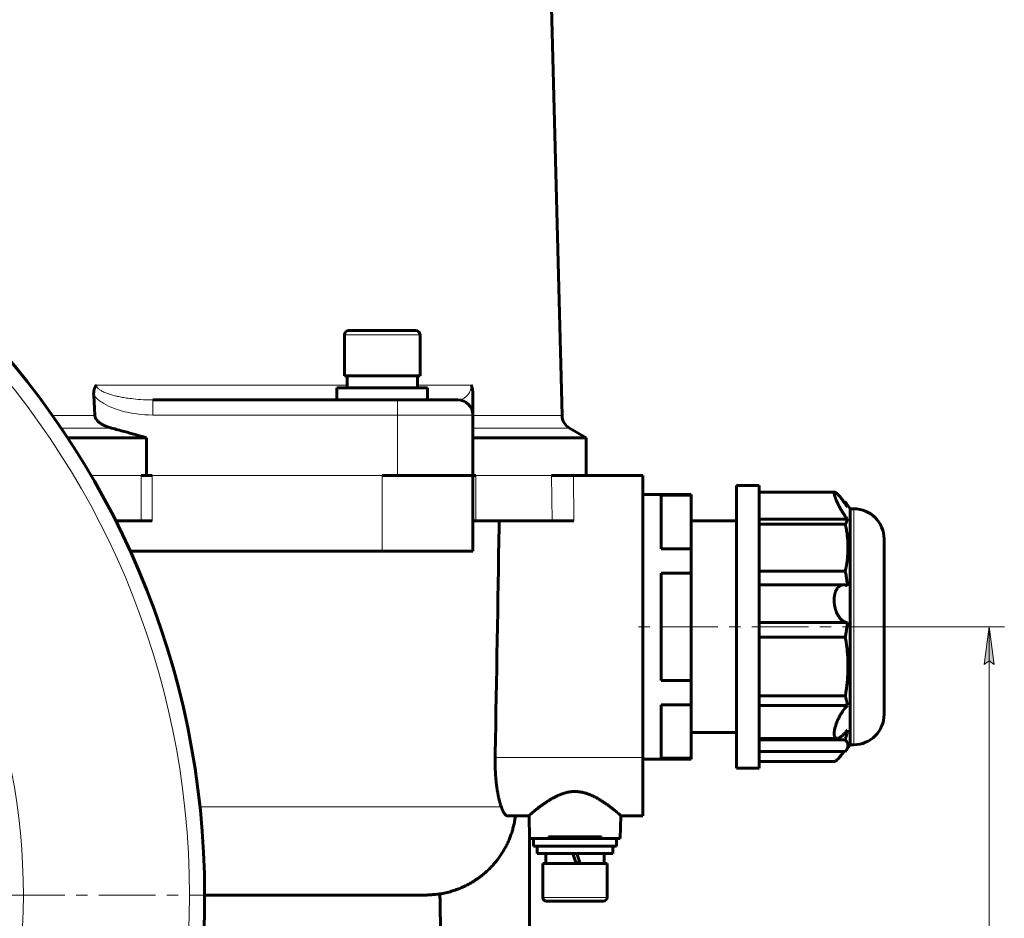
# Model space of a CAD drawing. Header units: millimetres. Extents: x -208 to 689, y -548 to 352.
# Tile 16 of 30: x 10 to 140, y 83 to 202. Entities that reach past the tile are written whole.
import ezdxf

# ---------------------------------------------------------------- set-up
doc = ezdxf.new("R2010")
doc.units = ezdxf.units.MM
for name, pattern in [('K5LT_AXLED', [12, 7.5, -1.5, 1.5, -1.5]), ('K5LT_BASIC', [0]), ('K5LT_THIN', [0])]:
    doc.linetypes.add(name, pattern=pattern)
doc.styles.add('KDIMTEXTSTYLE', font='GOST_AU.SHX', dxfattribs={"width": 0.96, "oblique": 15, "height": 5})
doc.styles.add('KTEXTSTYLE', font='GOST_AU.SHX', dxfattribs={"width": 0.96, "height": 5})
doc.dimstyles.new('KDIMSTYLE (1.00)', dxfattribs={"dimtxt": 5, "dimasz": 1, "dimexe": 2, "dimexo": 0, "dimgap": 1, "dimtad": 1, "dimtxsty": 'KDIMTEXTSTYLE', "dimsah": 1, "dimcen": 0, "dimdle": 1, "dimadec": 0, "dimazin": 0, "dimtfac": 0.667, "dimtmove": 0, "dimatfit": 3, "dimfxl": 1, "dimtvp": 1, "dimtolj": 1, "dimtzin": 0, "dimarcsym": 0})

# ---------------------------------------------------------------- blocks, each defined once
blk = doc.blocks.new('U0')
at = {"color": 30, "linetype": 'K5LT_AXLED', "lineweight": 18, "true_color": 0xff8000}
blk.add_line((-76, 86), (36, 86), dxfattribs=at)
blk = doc.blocks.new('D1')
for points in [[(138.47, 116.5), (137.82, 121.5), (137.16, 116.5), (137.82, 117)], [(137.82, 3), (138.47, 8), (137.82, 7.5), (137.16, 8)]]:
    blk.add_hatch(color=7).paths.add_polyline_path(points)
at = {"color": 7, "linetype": 'K5LT_THIN', "lineweight": 18}
for p, q in [((123.9, 121.5), (139.82, 121.5)), ((137.16, 116.5), (137.82, 121.5)), ((137.82, 121.5), (138.47, 116.5)), ((137.82, 121.5), (137.82, 3)), ((137.82, 117), (137.16, 116.5)), ((138.47, 116.5), (137.82, 117)), ((137.82, 3), (137.16, 8)), ((137.16, 8), (137.82, 7.5)), ((137.82, 7.5), (138.47, 8)), ((138.47, 8), (137.82, 3)), ((21.36, 3), (139.82, 3))]:
    blk.add_line(p, q, dxfattribs=at)
blk.add_wipeout([(136.82, 57.64), (129.68, 57.64), (129.68, 66.5), (136.82, 66.5)])
at = {"color": 7, "insert": (130.28, 57.64), "char_height": 5, "attachment_point": 1, "rotation": 90, "style": 'KTEXTSTYLE'}
blk.add_mtext('\\H3.5;\\W0.965;\\Q15;\\Q15;\\H5.00;119', dxfattribs=at)
blk = doc.blocks.new('KDIMARROW_01')
blk.add_hatch(color=0).paths.add_polyline_path([(0, 0), (-5, 0.66), (-4.5, 0), (-5, -0.66)])
at = {"color": 0, "linetype": 'K5LT_THIN', "lineweight": 18}
for p, q in [((-4.5, 0), (-5, 0.66)), ((-5, 0.66), (0, 0)), ((0, 0), (-5, -0.66)), ((-5, -0.66), (-4.5, 0)), ((0, 0), (-1, 0))]:
    blk.add_line(p, q, dxfattribs=at)

msp = doc.modelspace()

# ---------------------------------------------------------------- linework, layer by layer
at = {"color": 150, "linetype": 'K5LT_BASIC', "lineweight": 60, "true_color": 0x0080ff}
for p, q in [((77.746, 284.893), (81.293, 149.454)), ((53.1, 160.7), (55, 160.7)), ((61.9, 160.7), (53.1, 160.7)), ((52.5, 160.1), (52.5, 154.7)), ((62.5, 160.1), (62.5, 154.7)), ((57.5, 154.7), (52.5, 154.7)), ((52.85, 153.1), (52.85, 154.7)), ((62.5, 154.7), (57.5, 154.7)), ((62.15, 153.1), (62.15, 154.7)), ((63.5, 153.1), (51.5, 153.1)), ((51.5, 151.5), (51.5, 153.1)), ((63.5, 151.5), (63.5, 153.1)), ((19.477, 149.454), (19.321, 152.11)), ((59.5, 151.5), (27.127, 151.5)), ((67.5, 151.5), (59.5, 151.5)), ((69.5, 149.5), (69.5, 152.11)), ((69.5, 141.5), (69.5, 149.5)), ((82.292, 147.775), (84.5, 146.5)), ((26.289, 146.5), (15.868, 146.5)), ((26.289, 141.5), (26.289, 146.5)), ((84.5, 146.5), (69.5, 146.5)), ((84.5, 146.5), (84.5, 141.5)), ((27.076, 141.5), (25.612, 141.5)), ((59.5, 141.5), (57.5, 141.5)), ((69.5, 141.5), (59.5, 141.5)), ((69.5, 141.5), (69.5, 131.5)), ((69.881, 141.5), (69.5, 141.5)), ((82.792, 141.5), (79.911, 141.5)), ((92, 141.5), (82.792, 141.5)), ((92, 104.221), (92, 141.5)), ((107.4, 140.2), (104.4, 140.2)), ((104.4, 103.132), (104.4, 140.2)), ((107.4, 139.162), (107.4, 140.2)), ((98.4, 139), (92, 139)), ((98.4, 139), (92, 139)), ((94.4, 138.901), (98.4, 138.901)), ((94.4, 131.812), (94.4, 138.901)), ((98.4, 138.901), (98.4, 139)), ((98.4, 138.901), (98.4, 131.812)), ((107.4, 139.301), (117.382, 139.301)), ((107.4, 125.01), (107.4, 139.162)), ((118.602, 137.985), (118.779, 137.985)), ((119.4, 137.1), (118.933, 137.79)), ((118.933, 137.789), (118.933, 137.79)), ((119.4, 125.019), (119.4, 137.1)), ((119.9, 137.1), (119.4, 137.1)), ((25.612, 135.5), (22.233, 135.5)), ((25.612, 135.5), (27.076, 135.5)), ((69.5, 135.5), (69.881, 135.5)), ((79.97, 135.5), (69.881, 135.5)), ((79.97, 135.5), (82.853, 135.5)), ((104.4, 135.5), (98.4, 135.5)), ((104.4, 135.5), (98.4, 135.5)), ((107.4, 135.708), (119.062, 135.708)), ((107.4, 135.062), (118.779, 135.062)), ((123.9, 109.9), (123.9, 133.1)), ((98.4, 131.812), (94.4, 131.812)), ((98.4, 128.589), (98.4, 131.812)), ((24.149, 131.5), (57.5, 131.5)), ((57.5, 131.5), (69.5, 131.5)), ((94.4, 128.589), (98.4, 128.589)), ((94.4, 114.411), (94.4, 128.589)), ((98.4, 128.589), (98.4, 114.411)), ((107.4, 128.856), (118.779, 128.856)), ((107.4, 127.041), (118.554, 127.041)), ((107.4, 107.348), (107.4, 125.01)), ((119.4, 105.9), (119.4, 125.019)), ((107.4, 122.047), (119.062, 122.047)), ((107.4, 120.116), (118.779, 120.116)), ((98.4, 114.411), (94.4, 114.411)), ((98.4, 111.188), (98.4, 114.411)), ((107.4, 112.371), (118.779, 112.371)), ((123.9, 112.5), (123.9, 110.544)), ((94.4, 104.099), (94.4, 111.188)), ((94.4, 111.188), (98.4, 111.188)), ((98.4, 111.188), (98.4, 104.099)), ((107.4, 111.085), (119.062, 111.085)), ((123.9, 109.9), (123.9, 109.905)), ((104.4, 107.5), (98.4, 107.5)), ((107.4, 107.292), (107.4, 107.348)), ((107.4, 103.132), (107.4, 107.348)), ((107.4, 106.74), (117.662, 106.74)), ((107.4, 106.554), (118.779, 106.554)), ((119.4, 105.9), (118.933, 105.21)), ((119.9, 105.9), (119.4, 105.9)), ((107.4, 105.015), (118.779, 105.015)), ((92, 96.5), (92, 104.221)), ((98.4, 104), (92, 104)), ((98.4, 104.099), (94.4, 104.099)), ((98.4, 104), (98.4, 104.099)), ((104.4, 102.8), (104.4, 103.132)), ((107.4, 103.699), (117.382, 103.699)), ((107.4, 102.8), (107.4, 103.132)), ((107.4, 102.8), (104.4, 102.8)), ((76.948, 96.5), (74.077, 96.5)), ((77, 93.5), (76.948, 96.506)), ((89, 93.5), (89.052, 96.506)), ((92, 96.5), (89.052, 96.5)), ((77, 93.5), (77.5, 93.5)), ((77, 62.721), (77, 93.5)), ((88.5, 93.5), (77.5, 93.5)), ((77.5, 92.5), (77.5, 93.5)), ((79.5, 93.7), (79.7, 93.7)), ((79.5, 93.5), (79.5, 93.7)), ((79.7, 93.7), (80.5, 93.7)), ((80.5, 93.7), (80.7, 93.7)), ((80.5, 93.5), (80.5, 93.7)), ((80.7, 93.7), (81.5, 93.7)), ((81.5, 93.7), (81.7, 93.7)), ((81.5, 93.5), (81.5, 93.7)), ((81.7, 93.7), (84.3, 93.7)), ((84.3, 93.7), (84.5, 93.7)), ((84.5, 93.5), (84.5, 93.7)), ((84.5, 93.7), (85.3, 93.7)), ((85.3, 93.7), (85.5, 93.7)), ((85.5, 93.5), (85.5, 93.7)), ((85.5, 93.7), (86.3, 93.7)), ((86.3, 93.7), (86.5, 93.7)), ((86.5, 93.5), (86.5, 93.7)), ((88.5, 92.5), (88.5, 93.5)), ((89, 93.5), (88.5, 93.5)), ((88.5, 93.5), (89, 93.5)), ((77.5, 92.5), (88.5, 92.5)), ((78, 92.5), (78, 91.5)), ((78, 91.5), (88, 91.5)), ((79.15, 91.5), (79.15, 90.2)), ((83.162, 90.2), (82.74, 91.5)), ((83.26, 91.5), (83.682, 90.2)), ((86.85, 91.5), (86.85, 90.2)), ((88, 92.5), (88, 91.5)), ((78.75, 85.7), (78.75, 90.2)), ((78.75, 90.2), (87.25, 90.2)), ((87.25, 85.7), (87.25, 90.2)), ((62.472, 86), (34, 86)), ((79.25, 85.2), (86.75, 85.2)), ((81, 85.2), (79.25, 85.2))]:
    msp.add_line(p, q, dxfattribs=at)
at = {"color": 7, "linetype": 'K5LT_THIN', "lineweight": 18}
for p, q in [((52.5, 160.1), (57.5, 160.1)), ((57.5, 160.1), (62.5, 160.1)), ((52.85, 153.448), (19.67, 153.448)), ((69.286, 153.448), (62.15, 153.448)), ((27.127, 149.5), (27.127, 151.5)), ((59.5, 149.5), (59.5, 151.5)), ((19.477, 149.454), (13.853, 149.454)), ((27.127, 149.5), (59.5, 149.5)), ((59.5, 141.5), (59.5, 149.5)), ((59.5, 149.5), (69.5, 149.5)), ((81.293, 149.454), (69.5, 149.454)), ((15.016, 147.775), (21.674, 147.775)), ((69.5, 147.775), (82.292, 147.775)), ((25.612, 141.5), (18.972, 141.5)), ((25.612, 141.5), (25.612, 135.5)), ((27.076, 135.5), (27.076, 141.5)), ((57.5, 141.5), (27.076, 141.5)), ((57.5, 141.5), (57.5, 131.5)), ((69.881, 135.5), (69.881, 141.5)), ((79.911, 141.5), (69.881, 141.5)), ((79.911, 141.5), (79.97, 135.5)), ((82.853, 135.5), (82.792, 141.5)), ((119.9, 125.019), (119.9, 137.1)), ((119.9, 105.9), (119.9, 125.019)), ((123.9, 109.9), (123.9, 109.905)), ((92, 104.221), (72.443, 104.221)), ((73.252, 97.686), (33.378, 97.686)), ((79.7, 93.5), (79.7, 93.7)), ((80.7, 93.5), (80.7, 93.7)), ((81.7, 93.5), (81.7, 93.7)), ((84.3, 93.5), (84.3, 93.7)), ((85.3, 93.5), (85.3, 93.7)), ((86.3, 93.5), (86.3, 93.7)), ((83.617, 90.4), (83.097, 90.4)), ((87.25, 85.7), (78.75, 85.7))]:
    msp.add_line(p, q, dxfattribs=at)
at = {"color": 30, "linetype": 'K5LT_AXLED', "lineweight": 18, "true_color": 0xff8000}
msp.add_line((125.9, 121.5), (90, 121.5), dxfattribs=at)
at = {"color": 150, "linetype": 'K5LT_BASIC', "lineweight": 60, "true_color": 0x0080ff}
msp.add_circle((-76, 86), 110, dxfattribs=at)
at = {"color": 7, "linetype": 'K5LT_THIN', "lineweight": 18}
msp.add_circle((-76, 86), 108, dxfattribs=at)
msp.add_arc((-76, 86), 86, 345.84839, 161.66469, dxfattribs=at)
at = {"color": 150, "linetype": 'K5LT_BASIC', "lineweight": 60, "true_color": 0x0080ff}
for centre, radius, start, end in [((53.1, 160.1), 0.6, 90, 180), ((61.9, 160.1), 0.6, 0, 90), ((67.5, 149.5), 2, 0, 90), ((83.292, 149.507), 2, 181.5, 240), ((119.9, 133.1), 4, 0, 90), ((119.9, 133.1), 4, 0, 90), ((119.9, 109.9), 4, 270, 0), ((79.25, 85.7), 0.5, 180, 270), ((86.75, 85.7), 0.5, 270, 0)]:
    msp.add_arc(centre, radius, start, end, dxfattribs=at)
for points, knots in [([(19.321, 152.11), (19.319, 152.153), (19.316, 152.231), (19.316, 152.34), (19.32, 152.439), (19.329, 152.538), (19.341, 152.64), (19.358, 152.738), (19.378, 152.828), (19.399, 152.907), (19.42, 152.975), (19.441, 153.033), (19.462, 153.088), (19.484, 153.142), (19.511, 153.197), (19.538, 153.25), (19.566, 153.299), (19.595, 153.345), (19.623, 153.386), (19.648, 153.42), (19.663, 153.44), (19.67, 153.448)], [0, 0, 0, 0, 0.0768967, 0.1428726, 0.202079, 0.2662427, 0.3350168, 0.4042499, 0.4689468, 0.5268486, 0.5779553, 0.6221321, 0.6630434, 0.7099809, 0.7564846, 0.8075179, 0.8504345, 0.8941949, 0.9386123, 0.9737644, 1, 1, 1, 1]), ([(69.286, 153.448), (69.294, 153.43), (69.308, 153.397), (69.326, 153.348), (69.341, 153.303), (69.355, 153.26), (69.369, 153.213), (69.383, 153.163), (69.396, 153.109), (69.409, 153.056), (69.421, 153.001), (69.431, 152.944), (69.442, 152.884), (69.453, 152.816), (69.462, 152.745), (69.472, 152.667), (69.481, 152.576), (69.489, 152.462), (69.496, 152.338), (69.499, 152.218), (69.5, 152.144), (69.5, 152.11)], [0, 0, 0, 0, 0.0531828, 0.0978459, 0.1339892, 0.1725515, 0.2116785, 0.2559959, 0.2979402, 0.344361, 0.3867075, 0.4278599, 0.4761089, 0.5268879, 0.5811421, 0.6320643, 0.6949981, 0.7705637, 0.8619469, 0.9386324, 1, 1, 1, 1]), ([(68.526, 151.217), (68.528, 151.216), (68.529, 151.215), (68.555, 151.199), (68.579, 151.185), (68.608, 151.165), (68.614, 151.161), (68.628, 151.152), (68.636, 151.146), (68.65, 151.136), (68.657, 151.131), (68.67, 151.122), (68.677, 151.118), (68.688, 151.109), (68.694, 151.105), (68.705, 151.096), (68.711, 151.092), (68.716, 151.088), (68.717, 151.088), (68.717, 151.088)], [4.9021943, 4.9021943, 4.9021943, 4.9021943, 4.9828768, 4.9828768, 6.1102729, 6.1102729, 6.4065567, 6.4065567, 6.7804516, 6.7804516, 7.1203561, 7.1203561, 7.4293601, 7.4293601, 7.7102729, 7.7102729, 7.9911857, 7.9911857, 8, 8, 8, 8]), ([(19.477, 149.454), (19.477, 149.439), (19.479, 149.424), (19.481, 149.402), (19.483, 149.387), (19.486, 149.365), (19.49, 149.342), (19.495, 149.319), (19.5, 149.296), (19.505, 149.275), (19.511, 149.254), (19.517, 149.234), (19.523, 149.214), (19.53, 149.194), (19.535, 149.181), (19.54, 149.166), (19.546, 149.152), (19.553, 149.135), (19.559, 149.121), (19.565, 149.107), (19.574, 149.088), (19.581, 149.074), (19.588, 149.06), (19.595, 149.045), (19.606, 149.025), (19.618, 149.005), (19.629, 148.986), (19.64, 148.968), (19.651, 148.951), (19.66, 148.937), (19.668, 148.925), (19.676, 148.913), (19.687, 148.897), (19.7, 148.88), (19.709, 148.868), (19.719, 148.854), (19.731, 148.839), (19.745, 148.821), (19.757, 148.808), (19.768, 148.794), (19.782, 148.777), (19.801, 148.756), (19.817, 148.739), (19.83, 148.724), (19.844, 148.71), (19.864, 148.689), (19.89, 148.664), (19.91, 148.645), (19.936, 148.621), (19.967, 148.593), (20.001, 148.564), (20.034, 148.536), (20.064, 148.513), (20.103, 148.483), (20.134, 148.459), (20.158, 148.442), (20.182, 148.425), (20.211, 148.405), (20.247, 148.38), (20.283, 148.357), (20.308, 148.341), (20.334, 148.325), (20.361, 148.308), (20.387, 148.293), (20.415, 148.276), (20.444, 148.259), (20.473, 148.243), (20.503, 148.226), (20.535, 148.209), (20.582, 148.184), (20.631, 148.16), (20.682, 148.135), (20.733, 148.11), (20.786, 148.086), (20.839, 148.062), (20.893, 148.039), (20.948, 148.016), (21.001, 147.995), (21.054, 147.974), (21.107, 147.954), (21.153, 147.937), (21.187, 147.925), (21.221, 147.913), (21.259, 147.9), (21.308, 147.883), (21.357, 147.868), (21.405, 147.852), (21.452, 147.838), (21.498, 147.824), (21.53, 147.815), (21.56, 147.806), (21.589, 147.798), (21.63, 147.786), (21.659, 147.778), (21.674, 147.775)], [0, 0, 0, 0, 0.014619, 0.0149189, 0.0220963, 0.029743, 0.0375538, 0.0455317, 0.0535164, 0.0612898, 0.0687784, 0.0759723, 0.0831922, 0.0906225, 0.0976907, 0.0983117, 0.1062622, 0.1143579, 0.1164103, 0.1224482, 0.1304187, 0.137244, 0.1383524, 0.1462581, 0.1540386, 0.1616807, 0.1690963, 0.1763532, 0.1835581, 0.1908167, 0.1935191, 0.1983255, 0.2061546, 0.2144659, 0.2208889, 0.2230357, 0.2320728, 0.2413506, 0.2478706, 0.2509107, 0.2605138, 0.2703682, 0.2803984, 0.2840754, 0.2907227, 0.3011133, 0.3131812, 0.326854, 0.3291331, 0.3477993, 0.3692786, 0.3727602, 0.391182, 0.407218, 0.4225387, 0.4313756, 0.43732, 0.4524037, 0.4680599, 0.4839683, 0.4975813, 0.5001416, 0.5162543, 0.5310359, 0.5329417, 0.5501901, 0.5676544, 0.5681456, 0.5862867, 0.6049125, 0.6238392, 0.6431083, 0.66241, 0.6819375, 0.7016105, 0.7213316, 0.7409821, 0.7602613, 0.7792014, 0.7976065, 0.8158331, 0.8283568, 0.8337337, 0.8514554, 0.8688799, 0.8862248, 0.9032271, 0.9199659, 0.9362795, 0.9523982, 0.9551296, 0.9682796, 0.9841283, 1, 1, 1, 1]), ([(26.289, 146.5), (25.312, 146.779), (23.767, 147.21), (22.238, 147.624), (21.674, 147.775)], [0, 0, 0, 0, 0.6292215, 1, 1, 1, 1]), ([(117.382, 139.301), (117.381, 139.301), (117.376, 139.301), (117.369, 139.3), (117.359, 139.298), (117.351, 139.295), (117.343, 139.29), (117.336, 139.285), (117.33, 139.279), (117.325, 139.273), (117.321, 139.267), (117.317, 139.26), (117.313, 139.251), (117.309, 139.24), (117.306, 139.226), (117.303, 139.211), (117.301, 139.194), (117.3, 139.177), (117.3, 139.16), (117.3, 139.134), (117.303, 139.095), (117.31, 139.047), (117.317, 139.007), (117.324, 138.975), (117.331, 138.946), (117.338, 138.914), (117.347, 138.879), (117.356, 138.846), (117.365, 138.816), (117.373, 138.789), (117.381, 138.762), (117.39, 138.735), (117.399, 138.707), (117.408, 138.68), (117.417, 138.653), (117.427, 138.626), (117.436, 138.599), (117.449, 138.564), (117.463, 138.527), (117.479, 138.484), (117.494, 138.445), (117.511, 138.402), (117.53, 138.355), (117.556, 138.293), (117.596, 138.198), (117.656, 138.063), (117.735, 137.892), (117.833, 137.693), (117.941, 137.482), (118.05, 137.28), (118.148, 137.106), (118.226, 136.97), (118.286, 136.869), (118.335, 136.787), (118.38, 136.712), (118.427, 136.637), (118.475, 136.561), (118.524, 136.484), (118.574, 136.406), (118.625, 136.328), (118.677, 136.25), (118.73, 136.171), (118.784, 136.093), (118.838, 136.015), (118.894, 135.937), (118.949, 135.86), (119.005, 135.783), (119.043, 135.733), (119.062, 135.708)], [0.40940285, 0.40940285, 0.40940285, 0.40940285, 0.41074929, 0.41693367, 0.4230709, 0.42897494, 0.43467949, 0.43999793, 0.44513269, 0.44989125, 0.45445459, 0.45882831, 0.46320098, 0.46933345, 0.47577801, 0.48252731, 0.48870889, 0.49577935, 0.49999478, 0.50654565, 0.52029047, 0.5333848, 0.54305338, 0.54897321, 0.55473563, 0.56188055, 0.56886227, 0.57567961, 0.5807081, 0.58566569, 0.59049832, 0.59527637, 0.59993011, 0.60450831, 0.60897587, 0.6134112, 0.61772103, 0.62193704, 0.63001697, 0.63513579, 0.64137074, 0.64798441, 0.65381757, 0.66192546, 0.67487522, 0.69372113, 0.71667673, 0.74282383, 0.77021364, 0.79628552, 0.8186176, 0.83514931, 0.84722976, 0.85647909, 0.86585798, 0.87544704, 0.88512144, 0.89500517, 0.90501653, 0.91520255, 0.92543119, 0.9357994, 0.94625774, 0.95686588, 0.96752561, 0.97828566, 0.98911096, 1, 1, 1, 1]), ([(119.062, 137.339), (119.043, 137.367), (119.005, 137.422), (118.947, 137.503), (118.891, 137.584), (118.834, 137.664), (118.778, 137.742), (118.723, 137.819), (118.669, 137.894), (118.615, 137.968), (118.561, 138.04), (118.509, 138.111), (118.458, 138.179), (118.408, 138.246), (118.358, 138.312), (118.306, 138.379), (118.25, 138.452), (118.189, 138.528), (118.119, 138.617), (118.038, 138.715), (117.952, 138.816), (117.88, 138.899), (117.827, 138.957), (117.79, 138.997), (117.752, 139.036), (117.702, 139.087), (117.635, 139.15), (117.567, 139.209), (117.509, 139.25), (117.472, 139.272), (117.447, 139.284), (117.43, 139.291), (117.416, 139.296), (117.403, 139.299), (117.391, 139.3), (117.385, 139.301), (117.382, 139.301)], [0, 0, 0, 0, 0.01105283, 0.022062, 0.03302453, 0.04391265, 0.05476695, 0.06553059, 0.07623508, 0.08685868, 0.09745717, 0.10791144, 0.11824854, 0.12837642, 0.13841793, 0.14920968, 0.16084449, 0.17404607, 0.18796796, 0.2070664, 0.22831854, 0.24739034, 0.25983034, 0.26806394, 0.27642193, 0.28965395, 0.30900996, 0.33398518, 0.35453058, 0.36926926, 0.37772469, 0.38519557, 0.39165479, 0.39809763, 0.40445592, 0.40940285, 0.40940285, 0.40940285, 0.40940285]), ([(118.933, 137.79), (118.928, 137.797), (118.912, 137.82), (118.885, 137.856), (118.851, 137.9), (118.816, 137.943), (118.791, 137.971), (118.779, 137.985)], [0.87553276, 0.87553276, 0.87553276, 0.87553276, 0.89003892, 0.91877083, 0.94639475, 0.97347719, 1, 1, 1, 1]), ([(118.779, 137.985), (118.794, 137.958), (118.823, 137.904), (118.865, 137.823), (118.904, 137.742), (118.941, 137.661), (118.975, 137.58), (119.006, 137.5), (119.036, 137.419), (119.053, 137.366), (119.062, 137.339)], [0, 0, 0, 0, 0.1248211, 0.2498807, 0.3749842, 0.4999375, 0.6247015, 0.7495045, 0.8745751, 1, 1, 1, 1]), ([(72.443, 104.221), (72.446, 104.387), (72.449, 104.554), (72.625, 114.686), (72.798, 124.678), (72.974, 134.861), (72.976, 135.027), (72.981, 135.296), (72.983, 135.398), (72.985, 135.5)], [0, 0, 0, 0, 0.0160124, 0.0160124, 0.9743027, 0.9743027, 0.9902336, 0.9902336, 1, 1, 1, 1]), ([(119.062, 135.708), (119.053, 135.681), (119.04, 135.641), (119.021, 135.587), (119.006, 135.547), (118.991, 135.507), (118.974, 135.466), (118.952, 135.413), (118.923, 135.346), (118.885, 135.265), (118.838, 135.17), (118.801, 135.102), (118.779, 135.062)], [0, 0, 0, 0, 0.1254249, 0.1880123, 0.2504955, 0.3129224, 0.3752985, 0.437666, 0.5625076, 0.6875579, 0.8126726, 1, 1, 1, 1]), ([(118.779, 135.062), (118.806, 134.941), (118.856, 134.7), (118.922, 134.345), (118.978, 133.998), (119.024, 133.657), (119.061, 133.326), (119.09, 133.003), (119.11, 132.69), (119.123, 132.385), (119.128, 132.142), (119.129, 131.948), (119.128, 131.761), (119.123, 131.53), (119.112, 131.268), (119.097, 131.02), (119.079, 130.782), (119.057, 130.558), (119.033, 130.342), (119.007, 130.135), (118.979, 129.933), (118.949, 129.741), (118.918, 129.555), (118.885, 129.375), (118.841, 129.143), (118.804, 128.97), (118.779, 128.856)], [0, 0, 0, 0, 0.0567309, 0.1131093, 0.1688494, 0.2234043, 0.2774022, 0.329742, 0.38092, 0.4304136, 0.4793828, 0.5000023, 0.5261635, 0.5712429, 0.6134669, 0.6545414, 0.6928048, 0.7294031, 0.7637876, 0.7976299, 0.8297622, 0.8607488, 0.8900389, 0.9187708, 0.9463948, 1, 1, 1, 1]), ([(118.779, 128.856), (118.801, 128.734), (118.845, 128.491), (118.898, 128.168), (118.941, 127.886), (118.975, 127.646), (119.006, 127.405), (119.036, 127.165), (119.053, 127.005), (119.062, 126.924)], [0, 0, 0, 0, 0.1873274, 0.3749842, 0.4999375, 0.6247015, 0.7495045, 0.8745751, 1, 1, 1, 1]), ([(118.554, 127.041), (118.522, 127.041), (118.473, 127.039), (118.408, 127.031), (118.358, 127.022), (118.306, 127.01), (118.25, 126.993), (118.189, 126.971), (118.119, 126.939), (118.038, 126.893), (117.952, 126.832), (117.88, 126.769), (117.827, 126.716), (117.79, 126.674), (117.752, 126.629), (117.702, 126.563), (117.635, 126.462), (117.567, 126.336), (117.509, 126.206), (117.472, 126.106), (117.447, 126.034), (117.43, 125.979), (117.416, 125.928), (117.403, 125.879), (117.391, 125.83), (117.379, 125.781), (117.369, 125.731), (117.359, 125.682), (117.351, 125.633), (117.343, 125.586), (117.336, 125.541), (117.33, 125.498), (117.325, 125.457), (117.321, 125.417), (117.317, 125.379), (117.313, 125.335), (117.309, 125.286), (117.306, 125.228), (117.303, 125.17), (117.301, 125.11), (117.3, 125.057), (117.3, 125.003), (117.3, 124.928), (117.303, 124.826), (117.31, 124.713), (117.318, 124.619), (117.325, 124.553), (117.331, 124.495), (117.338, 124.44), (117.347, 124.376), (117.356, 124.318), (117.365, 124.267), (117.373, 124.222), (117.381, 124.178), (117.39, 124.136), (117.399, 124.094), (117.408, 124.053), (117.417, 124.013), (117.427, 123.974), (117.436, 123.936), (117.446, 123.9), (117.455, 123.864), (117.466, 123.826), (117.479, 123.782), (117.494, 123.731), (117.511, 123.679), (117.53, 123.622), (117.556, 123.549), (117.596, 123.443), (117.656, 123.302), (117.735, 123.136), (117.833, 122.962), (117.941, 122.796), (118.05, 122.653), (118.148, 122.543), (118.226, 122.465), (118.286, 122.41), (118.335, 122.369), (118.38, 122.333), (118.427, 122.298), (118.475, 122.266), (118.524, 122.235), (118.574, 122.205), (118.625, 122.178), (118.677, 122.153), (118.73, 122.131), (118.784, 122.11), (118.838, 122.092), (118.894, 122.077), (118.949, 122.064), (119.005, 122.054), (119.043, 122.049), (119.062, 122.047)], [0.09894038, 0.09894038, 0.09894038, 0.09894038, 0.11824854, 0.12837642, 0.13841793, 0.14920968, 0.16084449, 0.17404607, 0.18796796, 0.2070664, 0.22831854, 0.24739034, 0.25983034, 0.26806394, 0.27642193, 0.28965395, 0.30900996, 0.33398518, 0.35453058, 0.36926926, 0.37772469, 0.38519557, 0.39165479, 0.39809763, 0.40445592, 0.41074929, 0.41693367, 0.4230709, 0.42897494, 0.43467949, 0.43999793, 0.44513269, 0.44989125, 0.45445459, 0.45882831, 0.46320098, 0.46933345, 0.47577801, 0.48252731, 0.48870889, 0.49577935, 0.49999478, 0.50654565, 0.52029047, 0.5333848, 0.54305338, 0.55088846, 0.55473563, 0.56188055, 0.56886227, 0.57567961, 0.5807081, 0.58566569, 0.59049832, 0.59527637, 0.59993011, 0.60450831, 0.60897587, 0.6134112, 0.61772103, 0.62193704, 0.62600392, 0.63001697, 0.63513579, 0.64137074, 0.64798441, 0.65381757, 0.66192546, 0.67487522, 0.69372113, 0.71667673, 0.74282383, 0.77021364, 0.79628552, 0.8186176, 0.83514931, 0.84722976, 0.85647909, 0.86585798, 0.87544704, 0.88512144, 0.89500517, 0.90501653, 0.91520255, 0.92543119, 0.9357994, 0.94625774, 0.95686588, 0.96752561, 0.97828566, 0.98911096, 1, 1, 1, 1]), ([(119.062, 126.924), (119.043, 126.933), (119.005, 126.949), (118.947, 126.971), (118.891, 126.989), (118.834, 127.005), (118.778, 127.018), (118.723, 127.028), (118.669, 127.035), (118.612, 127.04), (118.574, 127.041), (118.554, 127.041)], [0, 0, 0, 0, 0.01105283, 0.022062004, 0.033024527, 0.043912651, 0.054766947, 0.065530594, 0.076235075, 0.086858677, 0.098940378, 0.098940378, 0.098940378, 0.098940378]), ([(119.062, 122.047), (119.054, 121.968), (119.036, 121.809), (119.007, 121.57), (118.974, 121.318), (118.941, 121.09), (118.905, 120.848), (118.868, 120.618), (118.824, 120.361), (118.794, 120.197), (118.779, 120.116)], [0, 0, 0, 0, 0.1258794, 0.2509567, 0.375535, 0.520987, 0.6043641, 0.7505381, 0.875591, 1, 1, 1, 1]), ([(118.779, 120.116), (118.806, 119.965), (118.856, 119.665), (118.922, 119.222), (118.978, 118.788), (119.024, 118.363), (119.061, 117.949), (119.09, 117.546), (119.11, 117.156), (119.123, 116.775), (119.128, 116.472), (119.129, 116.229), (119.128, 115.996), (119.123, 115.707), (119.112, 115.381), (119.097, 115.071), (119.079, 114.775), (119.057, 114.495), (119.033, 114.225), (119.007, 113.967), (118.979, 113.715), (118.949, 113.475), (118.918, 113.243), (118.885, 113.018), (118.841, 112.729), (118.804, 112.514), (118.779, 112.371)], [0, 0, 0, 0, 0.0567309, 0.1131093, 0.1688494, 0.2234043, 0.2774022, 0.329742, 0.38092, 0.4304136, 0.4793828, 0.5000023, 0.5261635, 0.5712429, 0.6134669, 0.6545414, 0.6928048, 0.7294031, 0.7637876, 0.7976299, 0.8297622, 0.8607488, 0.8900389, 0.9187708, 0.9463948, 1, 1, 1, 1]), ([(118.779, 112.371), (118.794, 112.317), (118.824, 112.208), (118.868, 112.036), (118.905, 111.883), (118.935, 111.749), (118.962, 111.624), (118.991, 111.483), (119.027, 111.297), (119.049, 111.165), (119.062, 111.085)], [0, 0, 0, 0, 0.124409, 0.2494619, 0.3956359, 0.479013, 0.5622038, 0.6867169, 0.8114734, 1, 1, 1, 1]), ([(119.062, 111.085), (118.95, 110.974), (118.692, 110.687), (118.398, 110.282), (118.167, 109.907), (117.995, 109.605), (117.836, 109.285), (117.676, 108.919), (117.527, 108.529), (117.398, 108.09), (117.329, 107.735), (117.3, 107.471), (117.298, 107.279), (117.315, 107.114), (117.348, 106.982), (117.398, 106.881), (117.464, 106.803), (117.549, 106.752), (117.622, 106.74), (117.662, 106.74)], [0, 0, 0, 0, 1.8545342, 4.2792632, 5.041396, 6.0933225, 7.5573171, 8.3428504, 9.7971281, 11.4722917, 12.8482432, 13.7498838, 14.7376846, 15.5135237, 16.4120891, 17.2732536, 18.0246235, 18.9966971, 20, 20, 20, 20]), ([(117.662, 106.74), (117.71, 106.74), (117.788, 106.754), (117.918, 106.802), (118.047, 106.87), (118.209, 106.978), (118.372, 107.111), (118.573, 107.295), (118.798, 107.528), (118.978, 107.737), (119.062, 107.84)], [0, 0, 0, 0, 1.5168458, 2.3128368, 3.51831, 4.8105305, 6.1894883, 7.2473751, 9.2417342, 11, 11, 11, 11]), ([(119.062, 107.84), (119.053, 107.786), (119.036, 107.68), (119.006, 107.52), (118.975, 107.36), (118.941, 107.199), (118.904, 107.039), (118.865, 106.877), (118.823, 106.716), (118.794, 106.608), (118.779, 106.554)], [0, 0, 0, 0, 0.1254249, 0.2504955, 0.3752985, 0.5000625, 0.6250158, 0.7501193, 0.8751789, 1, 1, 1, 1]), ([(118.779, 106.554), (118.806, 106.524), (118.856, 106.464), (118.922, 106.376), (118.978, 106.29), (119.024, 106.206), (119.061, 106.123), (119.09, 106.043), (119.11, 105.966), (119.123, 105.89), (119.128, 105.83), (119.129, 105.782), (119.128, 105.735), (119.123, 105.678), (119.112, 105.613), (119.097, 105.551), (119.079, 105.493), (119.057, 105.437), (119.033, 105.383), (119.007, 105.332), (118.979, 105.282), (118.954, 105.242), (118.938, 105.218), (118.933, 105.21)], [0, 0, 0, 0, 0.05673085, 0.1131093, 0.16884945, 0.22340435, 0.27740225, 0.32974202, 0.38092001, 0.43041356, 0.47938279, 0.50000232, 0.52616351, 0.57124294, 0.61346687, 0.65454138, 0.69280483, 0.72940306, 0.7637876, 0.79762988, 0.82976222, 0.86074884, 0.87553276, 0.87553276, 0.87553276, 0.87553276]), ([(118.602, 105.015), (118.588, 104.996), (118.557, 104.954), (118.509, 104.889), (118.458, 104.821), (118.408, 104.754), (118.358, 104.688), (118.306, 104.621), (118.25, 104.548), (118.189, 104.472), (118.119, 104.383), (118.038, 104.285), (117.952, 104.184), (117.88, 104.101), (117.827, 104.043), (117.79, 104.003), (117.752, 103.964), (117.702, 103.913), (117.635, 103.85), (117.567, 103.791), (117.509, 103.75), (117.472, 103.728), (117.447, 103.716), (117.43, 103.709), (117.416, 103.704), (117.403, 103.701), (117.391, 103.7), (117.385, 103.699), (117.382, 103.699)], [0.08934881, 0.08934881, 0.08934881, 0.08934881, 0.09745717, 0.10791144, 0.11824854, 0.12837642, 0.13841793, 0.14920968, 0.16084449, 0.17404607, 0.18796796, 0.2070664, 0.22831854, 0.24739034, 0.25983034, 0.26806394, 0.27642193, 0.28965395, 0.30900996, 0.33398518, 0.35453058, 0.36926926, 0.37772469, 0.38519557, 0.39165479, 0.39809763, 0.40445592, 0.40940285, 0.40940285, 0.40940285, 0.40940285]), ([(118.933, 105.21), (118.928, 105.203), (118.912, 105.18), (118.885, 105.144), (118.851, 105.1), (118.816, 105.057), (118.791, 105.029), (118.779, 105.015)], [0.87553276, 0.87553276, 0.87553276, 0.87553276, 0.89003892, 0.91877083, 0.94639475, 0.97347719, 1, 1, 1, 1]), ([(73.252, 97.686), (73.238, 97.726), (73.209, 97.806), (73.167, 97.932), (73.126, 98.063), (73.086, 98.197), (73.048, 98.334), (73.01, 98.474), (72.974, 98.617), (72.939, 98.763), (72.905, 98.912), (72.872, 99.065), (72.839, 99.224), (72.807, 99.389), (72.776, 99.56), (72.745, 99.736), (72.716, 99.917), (72.688, 100.102), (72.661, 100.29), (72.636, 100.479), (72.612, 100.67), (72.59, 100.861), (72.57, 101.051), (72.551, 101.24), (72.534, 101.428), (72.519, 101.614), (72.505, 101.799), (72.493, 101.982), (72.482, 102.161), (72.473, 102.337), (72.465, 102.509), (72.458, 102.678), (72.452, 102.843), (72.447, 103.005), (72.444, 103.165), (72.441, 103.322), (72.439, 103.477), (72.438, 103.63), (72.438, 103.78), (72.439, 103.929), (72.44, 104.075), (72.442, 104.173), (72.443, 104.221)], [0, 0, 0, 0, 0.0289093, 0.0578172, 0.0866327, 0.11517, 0.1434806, 0.1714919, 0.1993278, 0.2268878, 0.2541909, 0.2815391, 0.3092404, 0.3374293, 0.3658528, 0.3943982, 0.4229648, 0.4513926, 0.4796103, 0.5073575, 0.534718, 0.5614371, 0.5878953, 0.6136393, 0.6389581, 0.6636855, 0.6882321, 0.7121418, 0.7355699, 0.7581989, 0.7805482, 0.8021536, 0.8233159, 0.843935, 0.8644215, 0.8845197, 0.9043832, 0.9238589, 0.9431801, 0.9622472, 0.9811904, 1, 1, 1, 1]), ([(76.948, 96.506), (76.948, 96.507), (76.948, 96.51), (76.951, 96.516), (76.957, 96.526), (76.965, 96.537), (76.977, 96.551), (76.991, 96.566), (77.007, 96.584), (77.027, 96.604), (77.049, 96.626), (77.074, 96.649), (77.101, 96.675), (77.13, 96.702), (77.165, 96.734), (77.207, 96.771), (77.256, 96.815), (77.304, 96.857), (77.351, 96.897), (77.396, 96.935), (77.443, 96.975), (77.493, 97.017), (77.545, 97.061), (77.601, 97.106), (77.659, 97.154), (77.721, 97.204), (77.786, 97.256), (77.854, 97.311), (77.925, 97.367), (77.998, 97.425), (78.074, 97.484), (78.153, 97.544), (78.234, 97.606), (78.317, 97.669), (78.402, 97.732), (78.489, 97.796), (78.577, 97.86), (78.667, 97.926), (78.76, 97.992), (78.857, 98.06), (78.956, 98.129), (79.059, 98.199), (79.165, 98.27), (79.273, 98.342), (79.384, 98.414), (79.498, 98.486), (79.613, 98.558), (79.729, 98.628), (79.845, 98.697), (79.959, 98.763), (80.072, 98.827), (80.184, 98.889), (80.296, 98.948), (80.405, 99.004), (80.514, 99.059), (80.621, 99.11), (80.726, 99.159), (80.829, 99.205), (80.93, 99.249), (81.027, 99.289), (81.122, 99.327), (81.213, 99.362), (81.302, 99.395), (81.389, 99.425), (81.475, 99.454), (81.561, 99.481), (81.649, 99.507), (81.74, 99.533), (81.839, 99.559), (81.961, 99.588), (82.103, 99.619), (82.26, 99.647), (82.399, 99.667), (82.515, 99.681), (82.603, 99.69), (82.681, 99.696), (82.751, 99.7), (82.817, 99.703), (82.88, 99.706), (82.94, 99.707), (82.999, 99.707), (83.058, 99.707), (83.123, 99.706), (83.195, 99.703), (83.273, 99.699), (83.345, 99.694), (83.41, 99.688), (83.471, 99.682), (83.538, 99.675), (83.616, 99.665), (83.706, 99.652), (83.823, 99.632), (83.96, 99.606), (84.113, 99.571), (84.256, 99.534), (84.389, 99.496), (84.511, 99.458), (84.62, 99.422), (84.72, 99.387), (84.824, 99.348), (84.943, 99.302), (85.077, 99.247), (85.203, 99.192), (85.32, 99.138), (85.428, 99.087), (85.537, 99.033), (85.649, 98.977), (85.762, 98.917), (85.876, 98.856), (85.99, 98.792), (86.104, 98.727), (86.217, 98.661), (86.33, 98.593), (86.441, 98.525), (86.55, 98.456), (86.656, 98.388), (86.76, 98.321), (86.86, 98.254), (86.958, 98.188), (87.054, 98.122), (87.147, 98.057), (87.239, 97.993), (87.338, 97.922), (87.442, 97.847), (87.552, 97.766), (87.656, 97.689), (87.755, 97.614), (87.85, 97.542), (87.933, 97.478), (88.004, 97.423), (88.065, 97.375), (88.123, 97.329), (88.178, 97.285), (88.231, 97.243), (88.281, 97.203), (88.33, 97.163), (88.376, 97.126), (88.42, 97.089), (88.462, 97.054), (88.503, 97.021), (88.541, 96.988), (88.578, 96.957), (88.613, 96.928), (88.646, 96.899), (88.678, 96.872), (88.708, 96.846), (88.737, 96.821), (88.763, 96.798), (88.788, 96.775), (88.812, 96.754), (88.834, 96.735), (88.855, 96.716), (88.874, 96.698), (88.892, 96.681), (88.909, 96.666), (88.924, 96.651), (88.939, 96.637), (88.952, 96.624), (88.964, 96.612), (88.976, 96.601), (88.986, 96.59), (88.996, 96.581), (89.004, 96.572), (89.012, 96.563), (89.019, 96.555), (89.025, 96.548), (89.031, 96.542), (89.035, 96.536), (89.039, 96.531), (89.043, 96.526), (89.046, 96.522), (89.048, 96.518), (89.05, 96.514), (89.051, 96.511), (89.052, 96.509), (89.052, 96.507), (89.052, 96.506), (89.052, 96.506)], [0.01460568, 0.01460568, 0.01460568, 0.01460568, 0.01900068, 0.02528872, 0.03157328, 0.03786401, 0.04416074, 0.05046044, 0.05675674, 0.0630327, 0.06930138, 0.07553524, 0.08174655, 0.08787587, 0.09394345, 0.10192892, 0.10989029, 0.11781448, 0.1237448, 0.12968384, 0.13570573, 0.14179092, 0.14797088, 0.15417803, 0.16050646, 0.16694236, 0.17354318, 0.1802068, 0.18698237, 0.19380806, 0.20072235, 0.20769267, 0.21473668, 0.22181301, 0.22890139, 0.23594899, 0.24298063, 0.25002555, 0.25719159, 0.26443285, 0.27178525, 0.27919817, 0.28668691, 0.29420252, 0.30172995, 0.309266, 0.31674067, 0.32415535, 0.33134961, 0.33836486, 0.34512195, 0.35180673, 0.35827827, 0.36461677, 0.3707628, 0.37684901, 0.3827127, 0.38842225, 0.39388362, 0.39924791, 0.40433635, 0.40924949, 0.41391855, 0.41851474, 0.4230243, 0.42752062, 0.43204305, 0.43660817, 0.4417192, 0.44733078, 0.45537253, 0.46330359, 0.4711109, 0.4762089, 0.48065171, 0.48429846, 0.48780778, 0.4910335, 0.49411221, 0.49703732, 0.50000394, 0.50286444, 0.5057709, 0.50963794, 0.51350417, 0.51736694, 0.52026485, 0.52316563, 0.52648945, 0.53023317, 0.53489036, 0.54004081, 0.5478928, 0.55566678, 0.56335703, 0.56996081, 0.57631935, 0.58243474, 0.58722578, 0.59215567, 0.59912199, 0.60637551, 0.61391332, 0.61988179, 0.62590038, 0.63211435, 0.63848698, 0.64509337, 0.65178119, 0.65862431, 0.66553522, 0.67256142, 0.67963824, 0.68675922, 0.69388688, 0.70098396, 0.70803157, 0.71499781, 0.72192031, 0.72882555, 0.73575495, 0.74267512, 0.74958291, 0.75861673, 0.76747064, 0.77614399, 0.78448607, 0.79265256, 0.80066227, 0.80640917, 0.81207495, 0.81754019, 0.82288239, 0.82806507, 0.83320497, 0.83825037, 0.84323539, 0.84811314, 0.85295053, 0.85768238, 0.86234884, 0.86693016, 0.87148811, 0.87597959, 0.88042163, 0.8847701, 0.8890772, 0.89326877, 0.89738502, 0.90139564, 0.9053746, 0.90926338, 0.91308973, 0.9168123, 0.92049578, 0.92408416, 0.92761621, 0.93107546, 0.9345158, 0.93789057, 0.94122047, 0.94447256, 0.94769367, 0.9508272, 0.95390602, 0.95690777, 0.95988837, 0.96279717, 0.96565534, 0.96843353, 0.97117991, 0.9738632, 0.97651292, 0.97912658, 0.98173619, 0.98433926, 0.98543184, 0.98543184, 0.98543184, 0.98543184]), ([(65.134, 86.162), (65.267, 86.183), (65.529, 86.231), (65.916, 86.314), (66.288, 86.407), (66.645, 86.507), (66.983, 86.614), (67.306, 86.726), (67.614, 86.842), (67.911, 86.963), (68.205, 87.092), (68.502, 87.232), (68.803, 87.385), (69.107, 87.549), (69.412, 87.726), (69.716, 87.914), (70.015, 88.113), (70.307, 88.319), (70.588, 88.53), (70.857, 88.744), (71.111, 88.959), (71.349, 89.171), (71.569, 89.378), (71.777, 89.584), (71.976, 89.79), (72.172, 90.003), (72.367, 90.226), (72.559, 90.456), (72.748, 90.695), (72.932, 90.941), (73.112, 91.195), (73.287, 91.455), (73.454, 91.719), (73.613, 91.985), (73.764, 92.254), (73.907, 92.525), (74.041, 92.794), (74.164, 93.059), (74.278, 93.319), (74.384, 93.578), (74.485, 93.844), (74.583, 94.12), (74.676, 94.405), (74.763, 94.698), (74.844, 94.997), (74.917, 95.298), (74.982, 95.601), (75.039, 95.902), (75.087, 96.201), (75.114, 96.401), (75.126, 96.5)], [0, 0, 0, 0, 0.0266224, 0.0525409, 0.0776581, 0.1014867, 0.12457, 0.1464997, 0.1676504, 0.1879675, 0.2083572, 0.2293567, 0.250939, 0.2731957, 0.2957789, 0.3189297, 0.3423367, 0.3657149, 0.3888882, 0.4116864, 0.4340249, 0.455163, 0.4752911, 0.4942339, 0.5129792, 0.5317885, 0.5507946, 0.5700613, 0.589371, 0.6088609, 0.6286249, 0.6485722, 0.6685259, 0.688464, 0.708604, 0.7288216, 0.748876, 0.7683276, 0.7871246, 0.8056003, 0.824446, 0.8438532, 0.8636306, 0.8837289, 0.903756, 0.9236979, 0.9434936, 0.9628248, 0.9816792, 1, 1, 1, 1]), ([(74.077, 96.5), (74.063, 96.5), (74.034, 96.502), (73.99, 96.511), (73.948, 96.526), (73.906, 96.547), (73.865, 96.574), (73.825, 96.606), (73.785, 96.642), (73.747, 96.684), (73.71, 96.729), (73.673, 96.779), (73.638, 96.831), (73.604, 96.886), (73.571, 96.944), (73.539, 97.003), (73.508, 97.064), (73.478, 97.127), (73.449, 97.192), (73.419, 97.258), (73.391, 97.326), (73.363, 97.395), (73.335, 97.465), (73.307, 97.537), (73.28, 97.61), (73.261, 97.661), (73.252, 97.686)], [0, 0, 0, 0, 0.0500553, 0.0998944, 0.1494839, 0.1985623, 0.2474678, 0.2955795, 0.3430855, 0.3895623, 0.4356199, 0.48033, 0.5240399, 0.5660597, 0.6073723, 0.6470105, 0.6856681, 0.72302, 0.7600483, 0.7961099, 0.8315307, 0.8660173, 0.9002142, 0.9337968, 0.9670639, 1, 1, 1, 1]), ([(65.134, 86.162), (64.884, 86.134), (64.416, 86.083), (63.739, 86.031), (63.104, 86.01), (62.687, 86.003), (62.472, 86)], [0, 0, 0, 0, 0.2948489, 0.5455727, 0.7677949, 1, 1, 1, 1]), ([(65.643, 62.721), (65.64, 62.887), (65.636, 63.054), (65.475, 70.566), (65.316, 77.885), (65.152, 85.344), (65.148, 85.51), (65.141, 85.838), (65.138, 86), (65.134, 86.162)], [0, 0, 0, 0, 0.0212092, 0.0212092, 0.9578719, 0.9578719, 0.9792394, 0.9792394, 1, 1, 1, 1])]:
    msp.add_open_spline(points, degree=3, knots=knots, dxfattribs=at)
at = {"color": 7, "linetype": 'K5LT_THIN', "lineweight": 18}
for points, knots in [([(27.127, 151.5), (26.589, 151.5), (25.645, 151.53), (24.422, 151.644), (23.528, 151.768), (22.81, 151.895), (22.183, 152.031), (21.672, 152.17), (21.311, 152.285), (21.047, 152.378), (20.793, 152.477), (20.538, 152.593), (20.316, 152.712), (20.135, 152.828), (19.967, 152.958), (19.814, 153.112), (19.707, 153.282), (19.675, 153.395), (19.67, 153.448)], [0, 0, 0, 0, 0.1874874, 0.3277618, 0.4259902, 0.501868, 0.5830349, 0.6534985, 0.6935631, 0.7234866, 0.7587347, 0.7975941, 0.8338408, 0.8624008, 0.8902804, 0.9299231, 0.9682606, 1, 1, 1, 1]), ([(69.286, 153.448), (69.285, 153.386), (69.277, 153.271), (69.253, 153.117), (69.226, 152.99), (69.194, 152.873), (69.154, 152.753), (69.102, 152.624), (69.044, 152.506), (68.983, 152.399), (68.91, 152.286), (68.788, 152.122), (68.568, 151.893), (68.245, 151.671), (67.872, 151.529), (67.619, 151.5), (67.5, 151.5)], [0, 0, 0, 0, 0.037754, 0.0710607, 0.0999199, 0.1243317, 0.1552981, 0.1928191, 0.2329346, 0.2665925, 0.3023139, 0.3579701, 0.4683197, 0.646872, 0.8348525, 1, 1, 1, 1]), ([(19.321, 152.11), (19.618, 151.748), (20.727, 150.86), (23.37, 149.804), (25.717, 149.5), (27.127, 149.5)], [0.00000303, 0.00000303, 0.00000303, 0.00000303, 0.16559975, 0.49936006, 1, 1, 1, 1])]:
    msp.add_open_spline(points, degree=3, knots=knots, dxfattribs=at)

# ---------------------------------------------------------------- block references
msp.add_blockref('U0', (0, 0))

# ---------------------------------------------------------------- next in the draw order: dimensions: what is measured, and where the dimension line sits
at = {"color": 7}
dim = msp.add_linear_dim(base=(137.815, 121.5), p1=(21.355, 3), p2=(123.9, 121.5), angle=90, text='\\H5.0;\\W0.965;\\Q15;\\H5.0;\\W0.965;\\Q15;\\Q15;119', dimstyle='KDIMSTYLE (1.00)', override={"dimexo": 0, "dimblk1": 'KDIMARROW_01', "dimblk2": 'KDIMARROW_01', "dimse1": 0, "dimse2": 0, "dimclrt": 7, "dimtolj": 1}, dxfattribs=at)
dim.commit()
dim.dimension.update_dxf_attribs({"geometry": 'D1', "text_midpoint": (137.815, 62.25), "dimtype": 160})

doc.saveas('drawing.dxf')
